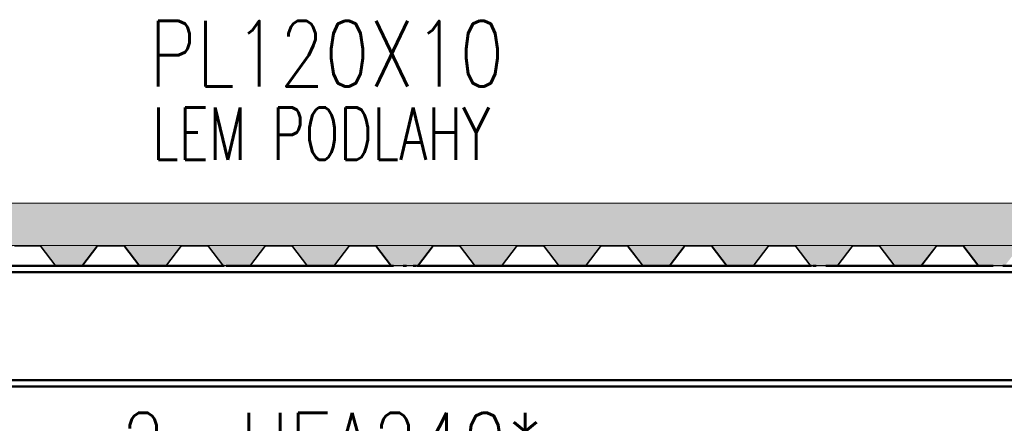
# Paper-space layout 'Layout1' of a CAD drawing. Extents: x -2 to 1083, y -36 to 422.
# Tile 39 of 93: x 448 to 485, y 285 to 301. Entities that reach past the tile are written whole.
import ezdxf

# ---------------------------------------------------------------- set-up
doc = ezdxf.new("R2010")
doc.units = 0
doc.linetypes.add('ACAD_ISO04W100', pattern=[30.5, 24, -3, 0.5, -3])
for name, color, linetype, lineweight in [('SS_2.ET-HALA_TaO-KCE_VELINU-PODLAH.NOSNIK', 212, 'CONTINUOUS', 50), ('SS_2.ET-HALA_TaO-KCE_VELINU-PODLAHA', 9, 'CONTINUOUS', 13), ('SS_2.ET-HALA_TaO-KCE_VELINU-PODLAHA_LEM', 140, 'CONTINUOUS', 50), ('SS_2.ET-HALA_TaO-KCE_VELINU-PODLAHA_TRAPEZ.PLECH', 153, 'CONTINUOUS', 18), ('SS_POPIS_PROFILU', 13, 'CONTINUOUS', 25), ('SS_POPIS_PROFILU_S355', 2, 'CONTINUOUS', 35)]:
    doc.layers.add(name, color=color, linetype=linetype, lineweight=lineweight)
doc.styles.add('romans.shx', font='romans.shx', dxfattribs={"height": 5})
pattern_1 = [(45, (402.7603, 345.75), (-0.8980256, 0.8980256), []), (45, (403.6584, 345.75), (-0.8980256, 0.8980256), [1.5875, -0.3175, 0, -0.3175])]

psp = doc.layouts.get("Layout1")

# ---------------------------------------------------------------- hatches: boundary and pattern name
at = {"layer": 'SS_2.ET-HALA_TaO-KCE_VELINU-PODLAHA'}
h = psp.add_hatch(dxfattribs=at)
h.set_pattern_fill('ANSI35', color=252, scale=0.2, style=0)
h.set_pattern_definition(pattern_1)
h.paths.add_polyline_path([(642.5603, 293.75), (402.9603, 293.75), (402.9603, 292.13), (642.5603, 292.13)], flags=0)
h = psp.add_hatch(dxfattribs=at)
h.set_pattern_fill('ANSI35', color=252, scale=0.2, style=0)
h.set_pattern_definition(pattern_1)
h.paths.add_polyline_path([(639.6833, 292.13), (637.4383, 292.13, -0.2326123), (637.5015, 292.0971), (638.0364, 291.3958, 0.239242), (638.0867, 291.3715), (639.0365, 291.3715, 0.2392421), (639.0843, 291.3958), (639.6192, 292.0971, -0.2266444)], flags=0)
h.paths.add_polyline_path([(636.4833, 292.13), (634.2383, 292.13, -0.2326123), (634.3015, 292.0971), (634.8364, 291.3958, 0.239242), (634.8867, 291.3715), (635.8365, 291.3715, 0.2392421), (635.8843, 291.3958), (636.4192, 292.0971, -0.2266444)], flags=0)
h.paths.add_polyline_path([(633.2833, 292.13), (631.0383, 292.13, -0.2326123), (631.1015, 292.0971), (631.6364, 291.3958, 0.239242), (631.6867, 291.3715), (632.6365, 291.3715, 0.2392421), (632.6843, 291.3958), (633.2192, 292.0971, -0.2266449)], flags=0)
h.paths.add_polyline_path([(630.0833, 292.13), (627.8383, 292.13, -0.2326123), (627.9015, 292.0971), (628.4364, 291.3958, 0.2392414), (628.4867, 291.3715), (629.4365, 291.3715, 0.2392421), (629.4843, 291.3958), (630.0192, 292.0971, -0.2266449)], flags=0)
h.paths.add_polyline_path([(626.8833, 292.13), (624.6383, 292.13, -0.2326123), (624.7015, 292.0971), (625.2364, 291.3958, 0.239242), (625.2867, 291.3715), (626.2365, 291.3715, 0.2392421), (626.2843, 291.3958), (626.8192, 292.0971, -0.2266449)], flags=0)
h.paths.add_polyline_path([(623.6833, 292.13), (621.4383, 292.13, -0.2326123), (621.5015, 292.0971), (622.0364, 291.3958, 0.239242), (622.0867, 291.3715), (623.0365, 291.3715, 0.2392421), (623.0843, 291.3958), (623.6192, 292.0971, -0.2266449)], flags=0)
h.paths.add_polyline_path([(620.4833, 292.13), (618.2383, 292.13, -0.2326123), (618.3015, 292.0971), (618.8364, 291.3958, 0.2392414), (618.8867, 291.3715), (619.8365, 291.3715, 0.2392421), (619.8843, 291.3958), (620.4192, 292.0971, -0.2266449)], flags=0)
h.paths.add_polyline_path([(617.2833, 292.13), (615.0383, 292.13, -0.2326123), (615.1015, 292.0971), (615.6364, 291.3958, 0.239242), (615.6867, 291.3715), (616.6365, 291.3715, 0.2392421), (616.6843, 291.3958), (617.2192, 292.0971, -0.2266449)], flags=0)
h.paths.add_polyline_path([(614.0833, 292.13), (611.8383, 292.13, -0.2326123), (611.9015, 292.0971), (612.4364, 291.3958, 0.239242), (612.4867, 291.3715), (613.4365, 291.3715, 0.2392421), (613.4843, 291.3958), (614.0192, 292.0971, -0.2266449)], flags=0)
h.paths.add_polyline_path([(610.8833, 292.13), (608.6383, 292.13, -0.2326123), (608.7015, 292.0971), (609.2364, 291.3958, 0.239242), (609.2867, 291.3715), (610.2365, 291.3715, 0.2392421), (610.2843, 291.3958), (610.8192, 292.0971, -0.2266449)], flags=0)
h.paths.add_polyline_path([(607.6833, 292.13), (605.4383, 292.13, -0.2326123), (605.5015, 292.0971), (606.0364, 291.3958, 0.2392414), (606.0867, 291.3715), (607.0365, 291.3715, 0.2392421), (607.0843, 291.3958), (607.6192, 292.0971, -0.2266449)], flags=0)
h.paths.add_polyline_path([(604.4833, 292.13), (602.2383, 292.13, -0.2326123), (602.3015, 292.0971), (602.8364, 291.3958, 0.239242), (602.8867, 291.3715), (603.8365, 291.3715, 0.2392421), (603.8843, 291.3958), (604.4192, 292.0971, -0.2266449)], flags=0)
h.paths.add_polyline_path([(601.2833, 292.13), (599.0383, 292.13, -0.2326123), (599.1015, 292.0971), (599.6364, 291.3958, 0.239242), (599.6867, 291.3715), (600.6365, 291.3715, 0.2392421), (600.6843, 291.3958), (601.2192, 292.0971, -0.2266449)], flags=0)
h.paths.add_polyline_path([(598.0833, 292.13), (595.8383, 292.13, -0.2326123), (595.9015, 292.0971), (596.4364, 291.3958, 0.239242), (596.4867, 291.3715), (597.4365, 291.3715, 0.2392421), (597.4843, 291.3958), (598.0192, 292.0971, -0.2266449)], flags=0)
h.paths.add_polyline_path([(594.8833, 292.13), (592.6383, 292.13, -0.2326123), (592.7015, 292.0971), (593.2364, 291.3958, 0.239242), (593.2867, 291.3715), (594.2365, 291.3715, 0.2392421), (594.2843, 291.3958), (594.8192, 292.0971, -0.2266446)], flags=0)
h.paths.add_polyline_path([(591.6833, 292.13), (589.4383, 292.13, -0.2326123), (589.5015, 292.0971), (590.0364, 291.3958, 0.239242), (590.0867, 291.3715), (591.0365, 291.3715, 0.2392421), (591.0843, 291.3958), (591.6192, 292.0971, -0.2266449)], flags=0)
h.paths.add_polyline_path([(588.4833, 292.13), (586.2383, 292.13, -0.2326123), (586.3015, 292.0971), (586.8364, 291.3958, 0.239242), (586.8867, 291.3715), (587.8365, 291.3715, 0.2392421), (587.8843, 291.3958), (588.4192, 292.0971, -0.2266449)], flags=0)
h.paths.add_polyline_path([(585.2833, 292.13), (583.0383, 292.13, -0.2326123), (583.1015, 292.0971), (583.6364, 291.3958, 0.239242), (583.6867, 291.3715), (584.6365, 291.3715, 0.2392421), (584.6843, 291.3958), (585.2192, 292.0971, -0.2266446)], flags=0)
h.paths.add_polyline_path([(582.0833, 292.13), (579.8383, 292.13, -0.2326123), (579.9015, 292.0971), (580.4364, 291.3958, 0.239242), (580.4867, 291.3715), (581.4365, 291.3715, 0.2392421), (581.4843, 291.3958), (582.0192, 292.0971, -0.2266449)], flags=0)
h.paths.add_polyline_path([(578.8833, 292.13), (576.6383, 292.13, -0.2326123), (576.7015, 292.0971), (577.2364, 291.3958, 0.239242), (577.2867, 291.3715), (578.2365, 291.3715, 0.2392421), (578.2843, 291.3958), (578.8192, 292.0971, -0.2266449)], flags=0)
h.paths.add_polyline_path([(575.6833, 292.13), (573.4383, 292.13, -0.2326123), (573.5015, 292.0971), (574.0364, 291.3958, 0.239242), (574.0867, 291.3715), (575.0365, 291.3715, 0.2392421), (575.0843, 291.3958), (575.6192, 292.0971, -0.2266446)], flags=0)
h.paths.add_polyline_path([(572.4833, 292.13), (570.2383, 292.13, -0.2326123), (570.3015, 292.0971), (570.8364, 291.3958, 0.239242), (570.8867, 291.3715), (571.8365, 291.3715, 0.2392421), (571.8843, 291.3958), (572.4192, 292.0971, -0.2266449)], flags=0)
h.paths.add_polyline_path([(569.2833, 292.13), (567.0383, 292.13, -0.2326123), (567.1015, 292.0971), (567.6364, 291.3958, 0.239242), (567.6867, 291.3715), (568.6365, 291.3715, 0.2392421), (568.6843, 291.3958), (569.2192, 292.0971, -0.2266449)], flags=0)
h.paths.add_polyline_path([(566.0833, 292.13), (563.8383, 292.13, -0.2326123), (563.9015, 292.0971), (564.4364, 291.3958, 0.239242), (564.4867, 291.3715), (565.4365, 291.3715, 0.2392421), (565.4843, 291.3958), (566.0192, 292.0971, -0.2266446)], flags=0)
h.paths.add_polyline_path([(562.8833, 292.13), (560.6383, 292.13, -0.2326123), (560.7015, 292.0971), (561.2364, 291.3958, 0.239242), (561.2867, 291.3715), (562.2365, 291.3715, 0.2392421), (562.2843, 291.3958), (562.8192, 292.0971, -0.2266449)], flags=0)
h.paths.add_polyline_path([(559.6833, 292.13), (557.4383, 292.13, -0.2326123), (557.5015, 292.0971), (558.0364, 291.3958, 0.239242), (558.0867, 291.3715), (559.0365, 291.3715, 0.2392421), (559.0843, 291.3958), (559.6192, 292.0971, -0.2266449)], flags=0)
h.paths.add_polyline_path([(556.4833, 292.13), (554.2383, 292.13, -0.2326123), (554.3015, 292.0971), (554.8364, 291.3958, 0.239242), (554.8867, 291.3715), (555.8365, 291.3715, 0.2392421), (555.8843, 291.3958), (556.4192, 292.0971, -0.2266449)], flags=0)
h.paths.add_polyline_path([(553.2833, 292.13), (551.0383, 292.13, -0.2326123), (551.1015, 292.0971), (551.6364, 291.3958, 0.239242), (551.6867, 291.3715), (552.6365, 291.3715, 0.2392421), (552.6843, 291.3958), (553.2192, 292.0971, -0.2266449)], flags=0)
h.paths.add_polyline_path([(550.0833, 292.13), (547.8383, 292.13, -0.2326123), (547.9015, 292.0971), (548.4364, 291.3958, 0.239242), (548.4867, 291.3715), (549.4365, 291.3715, 0.2392421), (549.4843, 291.3958), (550.0192, 292.0971, -0.2266449)], flags=0)
h.paths.add_polyline_path([(546.8833, 292.13), (544.6383, 292.13, -0.2326123), (544.7015, 292.0971), (545.2364, 291.3958, 0.239242), (545.2867, 291.3715), (546.2365, 291.3715, 0.2392421), (546.2843, 291.3958), (546.8192, 292.0971, -0.2266449)], flags=0)
h.paths.add_polyline_path([(543.6833, 292.13), (541.4383, 292.13, -0.2326123), (541.5015, 292.0971), (542.0364, 291.3958, 0.239242), (542.0867, 291.3715), (543.0365, 291.3715, 0.2392421), (543.0843, 291.3958), (543.6192, 292.0971, -0.2266449)], flags=0)
h.paths.add_polyline_path([(540.4833, 292.13), (538.2383, 292.13, -0.2326123), (538.3015, 292.0971), (538.8364, 291.3958, 0.239242), (538.8867, 291.3715), (539.8365, 291.3715, 0.2392421), (539.8843, 291.3958), (540.4192, 292.0971, -0.2266442)], flags=0)
h.paths.add_polyline_path([(537.2833, 292.13), (535.0383, 292.13, -0.2326123), (535.1015, 292.0971), (535.6364, 291.3958, 0.239242), (535.6867, 291.3715), (536.6365, 291.3715, 0.2392421), (536.6843, 291.3958), (537.2192, 292.0971, -0.2266449)], flags=0)
h.paths.add_polyline_path([(534.0833, 292.13), (531.8383, 292.13, -0.2326123), (531.9015, 292.0971), (532.4364, 291.3958, 0.239242), (532.4867, 291.3715), (533.4365, 291.3715, 0.2392421), (533.4843, 291.3958), (534.0192, 292.0971, -0.2266449)], flags=0)
h.paths.add_polyline_path([(530.8833, 292.13), (528.6383, 292.13, -0.2326123), (528.7015, 292.0971), (529.2364, 291.3958, 0.239242), (529.2867, 291.3715), (530.2365, 291.3715, 0.2392421), (530.2843, 291.3958), (530.8192, 292.0971, -0.2266442)], flags=0)
h.paths.add_polyline_path([(527.6833, 292.13), (525.4383, 292.13, -0.2326123), (525.5015, 292.0971), (526.0364, 291.3958, 0.2392413), (526.0867, 291.3715), (527.0365, 291.3715, 0.2392421), (527.0843, 291.3958), (527.6192, 292.0971, -0.2266449)], flags=0)
h.paths.add_polyline_path([(518.0833, 292.13), (515.8383, 292.13, -0.2326123), (515.9015, 292.0971), (516.4364, 291.3958, 0.239242), (516.4867, 291.3715), (517.4365, 291.3715, 0.2392421), (517.4843, 291.3958), (518.0192, 292.0971, -0.2266445)], flags=0)
h.paths.add_polyline_path([(514.8833, 292.13), (512.6383, 292.13, -0.2326123), (512.7015, 292.0971), (513.2364, 291.3958, 0.239242), (513.2867, 291.3715), (514.2365, 291.3715, 0.2392421), (514.2843, 291.3958), (514.8192, 292.0971, -0.2266449)], flags=0)
h.paths.add_polyline_path([(511.6833, 292.13), (509.4383, 292.13, -0.2326123), (509.5015, 292.0971), (510.0364, 291.3958, 0.239242), (510.0867, 291.3715), (511.0365, 291.3715, 0.2392421), (511.0843, 291.3958), (511.6192, 292.0971, -0.2266449)], flags=0)
h.paths.add_polyline_path([(508.4833, 292.13), (506.2383, 292.13, -0.2326123), (506.3015, 292.0971), (506.8364, 291.3958, 0.239242), (506.8867, 291.3715), (507.8365, 291.3715, 0.2392421), (507.8843, 291.3958), (508.4192, 292.0971, -0.2266439)], flags=0)
h.paths.add_polyline_path([(505.2833, 292.13), (503.0383, 292.13, -0.2326123), (503.1015, 292.0971), (503.6364, 291.3958, 0.239242), (503.6867, 291.3715), (504.6365, 291.3715, 0.2392421), (504.6843, 291.3958), (505.2192, 292.0971, -0.2266442)], flags=0)
h.paths.add_polyline_path([(502.0833, 292.13), (499.8383, 292.13, -0.2326123), (499.9015, 292.0971), (500.4364, 291.3958, 0.239242), (500.4867, 291.3715), (501.4365, 291.3715, 0.2392421), (501.4843, 291.3958), (502.0192, 292.0971, -0.2266449)], flags=0)
h.paths.add_polyline_path([(498.8833, 292.13), (496.6383, 292.13, -0.2326123), (496.7015, 292.0971), (497.2364, 291.3958, 0.239242), (497.2867, 291.3715), (498.2365, 291.3715, 0.2392421), (498.2843, 291.3958), (498.8192, 292.0971, -0.2266449)], flags=0)
h.paths.add_polyline_path([(495.6833, 292.13), (493.4383, 292.13, -0.2326123), (493.5015, 292.0971), (494.0364, 291.3958, 0.239242), (494.0867, 291.3715), (495.0365, 291.3715, 0.2392421), (495.0843, 291.3958), (495.6192, 292.0971, -0.2266449)], flags=0)
h.paths.add_polyline_path([(492.4833, 292.13), (490.2383, 292.13, -0.2326123), (490.3015, 292.0971), (490.8364, 291.3958, 0.239242), (490.8867, 291.3715), (491.8365, 291.3715, 0.2392421), (491.8843, 291.3958), (492.4192, 292.0971, -0.2266449)], flags=0)
h.paths.add_polyline_path([(489.2833, 292.13), (487.0383, 292.13, -0.2326123), (487.1015, 292.0971), (487.6364, 291.3958, 0.239242), (487.6867, 291.3715), (488.6365, 291.3715, 0.2392421), (488.6843, 291.3958), (489.2192, 292.0971, -0.2266446)], flags=0)
h.paths.add_polyline_path([(486.0833, 292.13), (483.8383, 292.13, -0.2326123), (483.9015, 292.0971), (484.4364, 291.3958, 0.239242), (484.4867, 291.3715), (485.4365, 291.3715, 0.2392421), (485.4843, 291.3958), (486.0192, 292.0971, -0.2266449)], flags=0)
h.paths.add_polyline_path([(482.8833, 292.13), (480.6383, 292.13, -0.2326123), (480.7015, 292.0971), (481.2364, 291.3958, 0.239242), (481.2867, 291.3715), (482.2365, 291.3715, 0.2392421), (482.2843, 291.3958), (482.8192, 292.0971, -0.2266449)], flags=0)
h.paths.add_polyline_path([(479.6833, 292.13), (477.4383, 292.13, -0.2326123), (477.5015, 292.0971), (478.0364, 291.3958, 0.239242), (478.0867, 291.3715), (479.0365, 291.3715, 0.2392421), (479.0843, 291.3958), (479.6192, 292.0971, -0.2266449)], flags=0)
h.paths.add_polyline_path([(476.4833, 292.13), (474.2383, 292.13, -0.2326123), (474.3015, 292.0971), (474.8364, 291.3958, 0.239242), (474.8867, 291.3715), (475.8365, 291.3715, 0.2392421), (475.8843, 291.3958), (476.4192, 292.0971, -0.2266449)], flags=0)
h.paths.add_polyline_path([(473.2833, 292.13), (471.0383, 292.13, -0.2326123), (471.1015, 292.0971), (471.6364, 291.3958, 0.239242), (471.6867, 291.3715), (472.6365, 291.3715, 0.2392421), (472.6843, 291.3958), (473.2192, 292.0971, -0.2266449)], flags=0)
h.paths.add_polyline_path([(470.0833, 292.13), (467.8383, 292.13, -0.2326123), (467.9015, 292.0971), (468.4364, 291.3958, 0.239242), (468.4867, 291.3715), (469.4365, 291.3715, 0.2392421), (469.4843, 291.3958), (470.0192, 292.0971, -0.2266449)], flags=0)
h.paths.add_polyline_path([(466.8833, 292.13), (464.6383, 292.13, -0.2326123), (464.7015, 292.0971), (465.2364, 291.3958, 0.239242), (465.2867, 291.3715), (466.2365, 291.3715, 0.2392421), (466.2843, 291.3958), (466.8192, 292.0971, -0.2266449)], flags=0)
h.paths.add_polyline_path([(463.6833, 292.13), (461.4383, 292.13, -0.2326123), (461.5015, 292.0971), (462.0364, 291.3958, 0.239242), (462.0867, 291.3715), (463.0365, 291.3715, 0.2392421), (463.0843, 291.3958), (463.6192, 292.0971, -0.2266442)], flags=0)
h.paths.add_polyline_path([(460.4833, 292.13), (458.2383, 292.13, -0.2326123), (458.3015, 292.0971), (458.8364, 291.3958, 0.239242), (458.8867, 291.3715), (459.8365, 291.3715, 0.2392421), (459.8843, 291.3958), (460.4192, 292.0971, -0.2266449)], flags=0)
h.paths.add_polyline_path([(457.2833, 292.13), (455.0383, 292.13, -0.2326123), (455.1015, 292.0971), (455.6364, 291.3958, 0.239242), (455.6867, 291.3715), (456.6365, 291.3715, 0.2392421), (456.6843, 291.3958), (457.2192, 292.0971, -0.2266449)], flags=0)
h.paths.add_polyline_path([(454.0833, 292.13), (451.8383, 292.13, -0.2326123), (451.9015, 292.0971), (452.4364, 291.3958, 0.239242), (452.4867, 291.3715), (453.4365, 291.3715, 0.2392421), (453.4843, 291.3958), (454.0192, 292.0971, -0.2266449)], flags=0)
h.paths.add_polyline_path([(450.8833, 292.13), (448.6383, 292.13, -0.2326123), (448.7015, 292.0971), (449.2364, 291.3958, 0.239242), (449.2867, 291.3715), (450.2365, 291.3715, 0.2392421), (450.2843, 291.3958), (450.8192, 292.0971, -0.2266446)], flags=0)
h.paths.add_polyline_path([(447.6833, 292.13), (445.4383, 292.13, -0.2326123), (445.5015, 292.0971), (446.0364, 291.3958, 0.239242), (446.0867, 291.3715), (447.0365, 291.3715, 0.2392421), (447.0843, 291.3958), (447.6192, 292.0971, -0.2266449)], flags=0)
h.paths.add_polyline_path([(444.4833, 292.13), (442.2383, 292.13, -0.2326123), (442.3015, 292.0971), (442.8364, 291.3958, 0.239242), (442.8867, 291.3715), (443.8365, 291.3715, 0.2392421), (443.8843, 291.3958), (444.4192, 292.0971, -0.2266446)], flags=0)
h.paths.add_polyline_path([(441.2833, 292.13), (439.0383, 292.13, -0.2326123), (439.1015, 292.0971), (439.6364, 291.3958, 0.239242), (439.6867, 291.3715), (440.6365, 291.3715, 0.2392421), (440.6843, 291.3958), (441.2192, 292.0971, -0.2266449)], flags=0)
h.paths.add_polyline_path([(438.0833, 292.13), (435.8383, 292.13, -0.2326123), (435.9015, 292.0971), (436.4364, 291.3958, 0.239242), (436.4867, 291.3715), (437.4365, 291.3715, 0.2392421), (437.4843, 291.3958), (438.0192, 292.0971, -0.2266442)], flags=0)
h.paths.add_polyline_path([(434.8833, 292.13), (432.6383, 292.13, -0.2326123), (432.7015, 292.0971), (433.2364, 291.3958, 0.239242), (433.2867, 291.3715), (434.2365, 291.3715, 0.2392421), (434.2843, 291.3958), (434.8192, 292.0971, -0.2266449)], flags=0)
h.paths.add_polyline_path([(431.6833, 292.13), (429.4383, 292.13, -0.2326123), (429.5015, 292.0971), (430.0364, 291.3958, 0.239242), (430.0867, 291.3715), (431.0365, 291.3715, 0.2392421), (431.0843, 291.3958), (431.6192, 292.0971, -0.2266446)], flags=0)
h.paths.add_polyline_path([(428.4833, 292.13), (426.2383, 292.13, -0.2326123), (426.3015, 292.0971), (426.8364, 291.3958, 0.239242), (426.8867, 291.3715), (427.8365, 291.3715, 0.2392421), (427.8843, 291.3958), (428.4192, 292.0971, -0.2266446)], flags=0)
h.paths.add_polyline_path([(425.2833, 292.13), (423.0383, 292.13, -0.2326123), (423.1015, 292.0971), (423.6364, 291.3958, 0.239241), (423.6867, 291.3715), (424.6365, 291.3715, 0.2392421), (424.6843, 291.3958), (425.2192, 292.0971, -0.2266446)], flags=0)
h.paths.add_polyline_path([(422.0833, 292.13), (419.8383, 292.13, -0.2326123), (419.9015, 292.0971), (420.4364, 291.3958, 0.2392413), (420.4867, 291.3715), (421.4365, 291.3715, 0.2392421), (421.4843, 291.3958), (422.0192, 292.0971, -0.2266446)], flags=0)
h.paths.add_polyline_path([(418.8833, 292.13), (416.6383, 292.13, -0.2326123), (416.7015, 292.0971), (417.2364, 291.3958, 0.2392411), (417.2867, 291.3715), (418.2365, 291.3715, 0.2392421), (418.2843, 291.3958), (418.8192, 292.0971, -0.2266449)], flags=0)
h.paths.add_polyline_path([(415.6833, 292.13), (413.4383, 292.13, -0.2326123), (413.5015, 292.0971), (414.0364, 291.3958, 0.2392413), (414.0867, 291.3715), (415.0365, 291.3715, 0.2392421), (415.0843, 291.3958), (415.6192, 292.0971, -0.2266449)], flags=0)
h.paths.add_polyline_path([(412.4833, 292.13), (410.2383, 292.13, -0.2326123), (410.3015, 292.0971), (410.8364, 291.3958, 0.2392411), (410.8867, 291.3715), (411.8365, 291.3715, 0.2392421), (411.8843, 291.3958), (412.4192, 292.0971, -0.2266446)], flags=0)
h.paths.add_polyline_path([(409.2833, 292.13), (407.0383, 292.13, -0.2326123), (407.1015, 292.0971), (407.6364, 291.3958, 0.2392412), (407.6867, 291.3715), (408.6365, 291.3715, 0.2392421), (408.6843, 291.3958), (409.2192, 292.0971, -0.2266442)], flags=0)
h.paths.add_polyline_path([(642.5603, 292.13), (640.6383, 292.13, -0.2326123), (640.7015, 292.0971), (641.2364, 291.3958, 0.239242), (641.2867, 291.3715), (642.2365, 291.3715, 0.2392421), (642.2843, 291.3958), (642.5603, 291.7577)], flags=0)
h.paths.add_polyline_path([(404.4867, 291.3715), (405.4365, 291.3715, 0.2392421), (405.4843, 291.3958), (406.0192, 292.0971, -0.2266446), (406.0833, 292.13), (403.8383, 292.13, -0.2326123), (403.9015, 292.0971), (404.4364, 291.3958, 0.2392413)], flags=0)
h.paths.add_polyline_path([(522.8867, 291.3715), (523.8365, 291.3715, 0.2392421), (523.8843, 291.3958), (524.4192, 292.0971, -0.2266446), (524.4833, 292.13), (522.2383, 292.13, -0.2326123), (522.3015, 292.0971), (522.8364, 291.3958, 0.239242)], flags=0)
h.paths.add_polyline_path([(521.2833, 292.13), (519.0383, 292.13, -0.2326123), (519.1015, 292.0971), (519.6364, 291.3958, 0.239242), (519.6867, 291.3715), (520.6365, 291.3715, 0.2392421), (520.6843, 291.3958), (521.2192, 292.0971, -0.2266446)], flags=0)

# ---------------------------------------------------------------- linework, layer by layer
at = {"layer": 'SS_2.ET-HALA_TaO-KCE_VELINU-PODLAH.NOSNIK', "color": 7, "linetype": 'ACAD_ISO04W100', "ltscale": 0.25}
psp.add_line((522.7603, 291.35), (402.7603, 291.35), dxfattribs=at)
psp.add_line((522.7603, 291.35), (402.7603, 291.35), dxfattribs=at)
at = {"layer": 'SS_2.ET-HALA_TaO-KCE_VELINU-PODLAH.NOSNIK', "color": 1, "linetype": 'Continuous', "ltscale": 0.25}
for p, q in [((405.7603, 291.11), (519.4803, 291.11)), ((447.0365, 291.35), (449.2842, 291.35)), ((450.2365, 291.35), (452.4842, 291.35)), ((453.4365, 291.35), (455.6842, 291.35)), ((456.6365, 291.35), (458.8842, 291.35)), ((459.8365, 291.35), (462.0842, 291.35)), ((463.0365, 291.35), (465.2842, 291.35)), ((466.2365, 291.35), (468.4842, 291.35)), ((469.4365, 291.35), (471.6842, 291.35)), ((472.6365, 291.35), (474.8842, 291.35)), ((475.8365, 291.35), (478.0842, 291.35)), ((479.0365, 291.35), (481.2842, 291.35)), ((482.2365, 291.35), (484.4842, 291.35)), ((485.4365, 291.35), (487.6842, 291.35)), ((519.4803, 286.99), (402.8704, 286.99)), ((402.8704, 286.75), (519.4803, 286.75))]:
    psp.add_line(p, q, dxfattribs=at)
at = {"layer": 'SS_2.ET-HALA_TaO-KCE_VELINU-PODLAHA', "color": 9, "linetype": 'Continuous', "ltscale": 0.25}
for p, q in [((642.5603, 293.75), (402.9603, 293.75)), ((642.5603, 292.13), (403.8365, 292.13)), ((450.2843, 291.3958), (450.8192, 292.0971)), ((453.4843, 291.3958), (454.0192, 292.0971)), ((456.6843, 291.3958), (457.2192, 292.0971)), ((459.8843, 291.3958), (460.4192, 292.0971)), ((463.0843, 291.3958), (463.6192, 292.0971)), ((466.2843, 291.3958), (466.8192, 292.0971)), ((469.4843, 291.3958), (470.0192, 292.0971)), ((472.6843, 291.3958), (473.2192, 292.0971)), ((475.8843, 291.3958), (476.4192, 292.0971)), ((479.0843, 291.3958), (479.6192, 292.0971)), ((482.2843, 291.3958), (482.8192, 292.0971))]:
    psp.add_line(p, q, dxfattribs=at)
for centre, radius, start, end in [((448.6365, 292.0493), 0.0807, 36.34513, 89.96538), ((451.8365, 292.0493), 0.0807, 36.34513, 89.96538), ((461.4365, 292.0493), 0.0807, 36.34513, 89.96538), ((464.6365, 292.0493), 0.0807, 36.34513, 89.96538), ((480.6365, 292.0493), 0.0807, 36.34513, 89.96538), ((483.8365, 292.0493), 0.0807, 36.34513, 89.96538), ((449.2854, 291.4332), 0.0617, 217.3274, 268.85395), ((452.4854, 291.4332), 0.0617, 217.3274, 268.85395), ((455.6854, 291.4332), 0.0617, 217.3274, 268.85395), ((458.8854, 291.4332), 0.0617, 217.3274, 268.85395), ((462.0854, 291.4332), 0.0617, 217.3274, 268.85395), ((465.2854, 291.4332), 0.0617, 217.3274, 268.85395), ((468.4854, 291.4332), 0.0617, 217.3274, 268.85395), ((471.6854, 291.4332), 0.0617, 217.3274, 268.85395), ((474.8854, 291.4332), 0.0617, 217.3274, 268.85395), ((478.0854, 291.4332), 0.0617, 217.3274, 268.85395), ((481.2854, 291.4332), 0.0617, 217.3274, 268.85395), ((484.4854, 291.4332), 0.0617, 217.3274, 268.85395)]:
    psp.add_arc(centre, radius, start, end, dxfattribs=at)
at = {"layer": 'SS_2.ET-HALA_TaO-KCE_VELINU-PODLAHA', "color": 9, "linetype": 'Continuous', "ltscale": 0.25, "extrusion": (0, 6.12323e-17, -1)}
for centre, radius, start, end in [((-450.8856, 292.0465), 0.0836, 37.3274, 88.98538), ((-479.6856, 292.0465), 0.0836, 37.3274, 88.98538), ((-466.2365, 291.4307), 0.0593, 216.18106, 269.99949)]:
    psp.add_arc(centre, radius, start, end, dxfattribs=at)
at = {"layer": 'SS_2.ET-HALA_TaO-KCE_VELINU-PODLAHA', "color": 9, "linetype": 'Continuous', "ltscale": 0.25, "extrusion": (-6.56804e-13, 5.74315e-13, -1)}
for centre in [(-454.0856, 292.0465), (-457.2856, 292.0465), (-460.4856, 292.0465), (-473.2856, 292.0465), (-476.4856, 292.0465), (-482.8856, 292.0465)]:
    psp.add_arc(centre, 0.0836, 37.3274, 88.98538, dxfattribs=at)
at = {"layer": 'SS_2.ET-HALA_TaO-KCE_VELINU-PODLAHA', "color": 9, "linetype": 'Continuous', "ltscale": 0.25, "extrusion": (-3.28402e-13, 2.87188e-13, -1)}
for centre in [(-463.6856, 292.0465), (-466.8856, 292.0465)]:
    psp.add_arc(centre, 0.0836, 37.3274, 88.98538, dxfattribs=at)
at = {"layer": 'SS_2.ET-HALA_TaO-KCE_VELINU-PODLAHA', "color": 9, "linetype": 'Continuous', "ltscale": 0.25, "extrusion": (-9.85206e-13, 8.61442e-13, -1)}
psp.add_arc((-470.0856, 292.0465), 0.0836, 37.3274, 88.98538, dxfattribs=at)
at = {"layer": 'SS_2.ET-HALA_TaO-KCE_VELINU-PODLAHA', "color": 9, "linetype": 'Continuous', "ltscale": 0.25, "extrusion": (7.62601e-13, -1.84102e-12, -1)}
psp.add_arc((-482.2365, 291.4307), 0.0593, 216.18106, 269.99953, dxfattribs=at)
at = {"layer": 'SS_2.ET-HALA_TaO-KCE_VELINU-PODLAHA_LEM', "color": 7, "linetype": 'ACAD_ISO04W100', "ltscale": 0.25}
psp.add_line((402.7603, 291.35), (522.7603, 291.35), dxfattribs=at)
at = {"layer": 'SS_2.ET-HALA_TaO-KCE_VELINU-PODLAHA_TRAPEZ.PLECH', "color": 5, "linetype": 'Continuous', "ltscale": 0.25}
for p, q in [((447.6842, 292.1086), (448.6365, 292.1086)), ((448.6843, 292.0843), (449.2192, 291.3829)), ((449.2363, 291.3957), (448.7015, 292.0971)), ((450.3015, 291.3829), (450.8363, 292.0843)), ((450.8842, 292.1086), (451.8365, 292.1086)), ((451.8843, 292.0843), (452.4192, 291.3829)), ((452.4363, 291.3957), (451.9015, 292.0971)), ((453.5015, 291.3829), (454.0363, 292.0843)), ((454.0842, 292.1086), (455.0365, 292.1086)), ((455.0843, 292.0843), (455.6192, 291.3829)), ((455.6363, 291.3957), (455.1015, 292.0971)), ((456.7015, 291.3829), (457.2363, 292.0843)), ((457.2842, 292.1086), (458.2365, 292.1086)), ((458.2843, 292.0843), (458.8192, 291.3829)), ((458.8363, 291.3957), (458.3015, 292.0971)), ((459.9015, 291.3829), (460.4363, 292.0843)), ((460.4842, 292.1086), (461.3603, 292.1086)), ((460.5603, 292.13), (460.5603, 292.1086)), ((461.3603, 292.13), (461.3603, 292.1086)), ((461.3603, 292.1086), (461.4365, 292.1086)), ((461.4843, 292.0843), (462.0192, 291.3829)), ((462.0363, 291.3957), (461.5015, 292.0971)), ((463.1015, 291.3829), (463.6363, 292.0843)), ((463.6842, 292.1086), (464.6365, 292.1086)), ((464.6843, 292.0843), (465.2192, 291.3829)), ((465.2363, 291.3957), (464.7015, 292.0971)), ((466.3015, 291.3829), (466.8363, 292.0843)), ((466.8842, 292.1086), (467.8365, 292.1086)), ((467.8843, 292.0843), (468.4192, 291.3829)), ((468.4363, 291.3957), (467.9015, 292.0971)), ((469.5015, 291.3829), (470.0363, 292.0843)), ((470.0842, 292.1086), (471.0365, 292.1086)), ((471.0843, 292.0843), (471.6192, 291.3829)), ((471.6363, 291.3957), (471.1015, 292.0971)), ((472.7015, 291.3829), (473.2363, 292.0843)), ((473.2842, 292.1086), (474.2365, 292.1086)), ((474.2843, 292.0843), (474.8192, 291.3829)), ((474.8363, 291.3957), (474.3015, 292.0971)), ((475.9015, 291.3829), (476.4363, 292.0843)), ((476.4842, 292.1086), (477.4365, 292.1086)), ((477.4843, 292.0843), (478.0192, 291.3829)), ((478.0363, 291.3957), (477.5015, 292.0971)), ((479.1015, 291.3829), (479.6363, 292.0843)), ((479.6842, 292.1086), (480.5603, 292.1086)), ((479.7603, 292.13), (479.7603, 292.1086)), ((480.5603, 292.1086), (480.5603, 292.13)), ((480.5603, 292.1086), (480.6365, 292.1086)), ((480.6843, 292.0843), (481.2192, 291.3829)), ((481.2363, 291.3957), (480.7015, 292.0971)), ((482.3015, 291.3829), (482.8363, 292.0843)), ((482.8842, 292.1086), (483.8365, 292.1086)), ((483.8843, 292.0843), (484.4192, 291.3829)), ((484.4363, 291.3957), (483.9015, 292.0971)), ((450.2365, 291.3715), (449.2842, 291.3715)), ((449.2842, 291.35), (450.2365, 291.35)), ((453.4365, 291.3715), (452.4842, 291.3715)), ((452.4842, 291.35), (453.4365, 291.35)), ((456.6365, 291.3715), (455.6842, 291.3715)), ((455.6842, 291.35), (456.6365, 291.35)), ((459.8365, 291.3715), (458.8842, 291.3715)), ((458.8842, 291.35), (459.8365, 291.35)), ((463.0365, 291.3715), (462.0842, 291.3715)), ((462.0842, 291.35), (463.0365, 291.35)), ((466.2365, 291.3715), (465.2842, 291.3715)), ((465.2842, 291.35), (466.2365, 291.35)), ((469.4365, 291.3715), (468.4842, 291.3715)), ((468.4842, 291.35), (469.4365, 291.35)), ((472.6365, 291.3715), (471.6842, 291.3715)), ((471.6842, 291.35), (472.6365, 291.35)), ((475.8365, 291.3715), (474.8842, 291.3715)), ((474.8842, 291.35), (475.8365, 291.35)), ((479.0365, 291.3715), (478.0842, 291.3715)), ((478.0842, 291.35), (479.0365, 291.35)), ((482.2365, 291.3715), (481.2842, 291.3715)), ((481.2842, 291.35), (482.2365, 291.35)), ((485.4365, 291.3715), (484.4842, 291.3715)), ((484.4842, 291.35), (485.4365, 291.35))]:
    psp.add_line(p, q, dxfattribs=at)
at = {"layer": 'SS_2.ET-HALA_TaO-KCE_VELINU-PODLAHA_TRAPEZ.PLECH', "color": 5, "linetype": 'Continuous', "ltscale": 0.25, "extrusion": (0, 6.12323e-17, -1)}
for centre, start, end in [((-448.6365, 292.0493), 90, 143.81847), ((-463.6842, 292.0493), 36.18153, 90), ((-464.6365, 292.0493), 90, 143.81847), ((-466.8842, 292.0493), 36.18153, 90), ((-449.2842, 291.4307), 270, 323.81847), ((-463.0365, 291.4307), 216.18153, 270), ((-465.2842, 291.4307), 270, 323.81847)]:
    psp.add_arc(centre, 0.0593, start, end, dxfattribs=at)
at = {"layer": 'SS_2.ET-HALA_TaO-KCE_VELINU-PODLAHA_TRAPEZ.PLECH', "color": 5, "linetype": 'Continuous', "ltscale": 0.25}
for centre, start, end in [((450.8842, 292.0493), 90, 143.65479), ((454.0842, 292.0493), 90, 143.65479), ((455.0365, 292.0493), 36.34521, 90), ((457.2842, 292.0493), 90, 143.65479), ((458.2365, 292.0493), 36.34521, 90), ((460.4842, 292.0493), 90, 143.65479), ((463.6842, 292.0493), 90, 143.65479), ((466.8842, 292.0493), 90, 143.65479), ((467.8365, 292.0493), 36.34521, 90), ((470.0842, 292.0493), 90, 143.65479), ((471.0365, 292.0493), 36.34521, 90), ((473.2842, 292.0493), 90, 143.65479), ((474.2365, 292.0493), 36.34521, 90), ((476.4842, 292.0493), 90, 143.65479), ((477.4365, 292.0493), 36.34521, 90), ((479.6842, 292.0493), 90, 143.65479), ((482.8842, 292.0493), 90, 143.65479), ((449.2842, 291.4307), 216.34521, 270), ((450.2365, 291.4307), 270, 323.65479), ((452.4842, 291.4307), 216.34521, 270), ((453.4365, 291.4307), 270, 323.65479), ((455.6842, 291.4307), 216.34521, 270), ((456.6365, 291.4307), 270, 323.65479), ((458.8842, 291.4307), 216.34521, 270), ((459.8365, 291.4307), 270, 323.65479), ((462.0842, 291.4307), 216.34521, 270), ((463.0365, 291.4307), 270, 323.65479), ((465.2842, 291.4307), 216.34521, 270), ((466.2365, 291.4307), 270, 323.65479), ((468.4842, 291.4307), 216.34521, 270), ((469.4365, 291.4307), 270, 323.65479), ((471.6842, 291.4307), 216.34521, 270), ((472.6365, 291.4307), 270, 323.65479), ((474.8842, 291.4307), 216.34521, 270), ((475.8365, 291.4307), 270, 323.65479), ((478.0842, 291.4307), 216.34521, 270), ((479.0365, 291.4307), 270, 323.65479), ((481.2842, 291.4307), 216.34521, 270), ((482.2365, 291.4307), 270, 323.65479), ((484.4842, 291.4307), 216.34521, 270)]:
    psp.add_arc(centre, 0.0807, start, end, dxfattribs=at)
at = {"layer": 'SS_2.ET-HALA_TaO-KCE_VELINU-PODLAHA_TRAPEZ.PLECH', "color": 5, "linetype": 'Continuous', "ltscale": 0.25, "extrusion": (4.67408e-13, -4.00425e-13, -1)}
for centre in [(-450.8842, 292.0493), (-454.0842, 292.0493), (-470.0842, 292.0493)]:
    psp.add_arc(centre, 0.0593, 36.18153, 90, dxfattribs=at)
at = {"layer": 'SS_2.ET-HALA_TaO-KCE_VELINU-PODLAHA_TRAPEZ.PLECH', "color": 5, "linetype": 'Continuous', "ltscale": 0.25, "extrusion": (-2.542e-13, -6.13633e-13, -1)}
for centre in [(-451.8365, 292.0493), (-467.8365, 292.0493), (-471.0365, 292.0493)]:
    psp.add_arc(centre, 0.0593, 90, 143.81847, dxfattribs=at)
at = {"layer": 'SS_2.ET-HALA_TaO-KCE_VELINU-PODLAHA_TRAPEZ.PLECH', "color": 5, "linetype": 'Continuous', "ltscale": 0.25, "extrusion": (-5.08401e-13, -1.22733e-12, -1)}
for centre in [(-455.0365, 292.0493), (-458.2365, 292.0493), (-474.2365, 292.0493)]:
    psp.add_arc(centre, 0.0593, 90, 143.81847, dxfattribs=at)
at = {"layer": 'SS_2.ET-HALA_TaO-KCE_VELINU-PODLAHA_TRAPEZ.PLECH', "color": 5, "linetype": 'Continuous', "ltscale": 0.25, "extrusion": (9.34816e-13, -8.00912e-13, -1)}
for centre in [(-457.2842, 292.0493), (-473.2842, 292.0493)]:
    psp.add_arc(centre, 0.0593, 36.18153, 90, dxfattribs=at)
at = {"layer": 'SS_2.ET-HALA_TaO-KCE_VELINU-PODLAHA_TRAPEZ.PLECH', "color": 5, "linetype": 'Continuous', "ltscale": 0.25, "extrusion": (1.40222e-12, -1.2014e-12, -1)}
for centre in [(-460.4842, 292.0493), (-476.4842, 292.0493), (-479.6842, 292.0493)]:
    psp.add_arc(centre, 0.0593, 36.18153, 90, dxfattribs=at)
at = {"layer": 'SS_2.ET-HALA_TaO-KCE_VELINU-PODLAHA_TRAPEZ.PLECH', "color": 5, "linetype": 'Continuous', "ltscale": 0.25, "extrusion": (2.542e-13, 6.13755e-13, -1)}
psp.add_arc((-461.4365, 292.0493), 0.0593, 90, 143.81847, dxfattribs=at)
at = {"layer": 'SS_2.ET-HALA_TaO-KCE_VELINU-PODLAHA_TRAPEZ.PLECH', "color": 5, "linetype": 'Continuous', "ltscale": 0.25, "extrusion": (-7.62601e-13, -1.84102e-12, -1)}
psp.add_arc((-477.4365, 292.0493), 0.0593, 90, 143.81847, dxfattribs=at)
at = {"layer": 'SS_2.ET-HALA_TaO-KCE_VELINU-PODLAHA_TRAPEZ.PLECH', "color": 5, "linetype": 'Continuous', "ltscale": 0.25, "extrusion": (7.62601e-13, 1.84114e-12, -1)}
for centre in [(-480.6365, 292.0493), (-483.8365, 292.0493)]:
    psp.add_arc(centre, 0.0593, 90, 143.81847, dxfattribs=at)
at = {"layer": 'SS_2.ET-HALA_TaO-KCE_VELINU-PODLAHA_TRAPEZ.PLECH', "color": 5, "linetype": 'Continuous', "ltscale": 0.25, "extrusion": (-1.40222e-12, 1.20152e-12, -1)}
psp.add_arc((-482.8842, 292.0493), 0.0593, 36.18153, 90, dxfattribs=at)
at = {"layer": 'SS_2.ET-HALA_TaO-KCE_VELINU-PODLAHA_TRAPEZ.PLECH', "color": 5, "linetype": 'Continuous', "ltscale": 0.25, "extrusion": (-2.542e-13, 6.13755e-13, -1)}
for centre in [(-450.2365, 291.4307), (-453.4365, 291.4307), (-469.4365, 291.4307)]:
    psp.add_arc(centre, 0.0593, 216.18153, 270, dxfattribs=at)
at = {"layer": 'SS_2.ET-HALA_TaO-KCE_VELINU-PODLAHA_TRAPEZ.PLECH', "color": 5, "linetype": 'Continuous', "ltscale": 0.25, "extrusion": (4.67408e-13, 4.00548e-13, -1)}
for centre in [(-452.4842, 291.4307), (-468.4842, 291.4307), (-471.6842, 291.4307)]:
    psp.add_arc(centre, 0.0593, 270, 323.81847, dxfattribs=at)
at = {"layer": 'SS_2.ET-HALA_TaO-KCE_VELINU-PODLAHA_TRAPEZ.PLECH', "color": 5, "linetype": 'Continuous', "ltscale": 0.25, "extrusion": (9.34816e-13, 8.01034e-13, -1)}
for centre in [(-455.6842, 291.4307), (-474.8842, 291.4307)]:
    psp.add_arc(centre, 0.0593, 270, 323.81847, dxfattribs=at)
at = {"layer": 'SS_2.ET-HALA_TaO-KCE_VELINU-PODLAHA_TRAPEZ.PLECH', "color": 5, "linetype": 'Continuous', "ltscale": 0.25, "extrusion": (-5.08401e-13, 1.22745e-12, -1)}
for centre in [(-456.6365, 291.4307), (-472.6365, 291.4307), (-475.8365, 291.4307)]:
    psp.add_arc(centre, 0.0593, 216.18153, 270, dxfattribs=at)
at = {"layer": 'SS_2.ET-HALA_TaO-KCE_VELINU-PODLAHA_TRAPEZ.PLECH', "color": 5, "linetype": 'Continuous', "ltscale": 0.25, "extrusion": (1.40222e-12, 1.20152e-12, -1)}
for centre in [(-458.8842, 291.4307), (-478.0842, 291.4307, 0)]:
    psp.add_arc(centre, 0.0593, 270, 323.81847, dxfattribs=at)
at = {"layer": 'SS_2.ET-HALA_TaO-KCE_VELINU-PODLAHA_TRAPEZ.PLECH', "color": 5, "linetype": 'Continuous', "ltscale": 0.25, "extrusion": (-7.62601e-13, 1.84114e-12, -1)}
for centre in [(-459.8365, 291.4307), (-479.0365, 291.4307)]:
    psp.add_arc(centre, 0.0593, 216.18153, 270, dxfattribs=at)
at = {"layer": 'SS_2.ET-HALA_TaO-KCE_VELINU-PODLAHA_TRAPEZ.PLECH', "color": 5, "linetype": 'Continuous', "ltscale": 0.25, "extrusion": (-4.67408e-13, -4.00425e-13, -1)}
psp.add_arc((-462.0842, 291.4307), 0.0593, 270, 323.81847, dxfattribs=at)
at = {"layer": 'SS_2.ET-HALA_TaO-KCE_VELINU-PODLAHA_TRAPEZ.PLECH', "color": 5, "linetype": 'Continuous', "ltscale": 0.25, "extrusion": (-1.40222e-12, -1.2014e-12, -1)}
for centre in [(-481.2842, 291.4307, 0), (-484.4842, 291.4307, 0)]:
    psp.add_arc(centre, 0.0593, 270, 323.81847, dxfattribs=at)

# ---------------------------------------------------------------- texts
at = {"layer": 'SS_POPIS_PROFILU', "color": 13, "style": 'romans.shx'}
for s, height, width, p in [('PL120X10', 2.5, 0.8, (452.8233, 298.1993)), ('LEM PODLAHY', 2, 0.7, (452.9364, 295.3993))]:
    psp.add_text(s, height=height, dxfattribs=dict(at, width=width)).set_placement(p)
at = {"layer": 'SS_POPIS_PROFILU_S355', "color": 2, "style": 'romans.shx', "width": 0.8}
psp.add_text('2x HEA240*', height=2.5, dxfattribs=at).set_placement((451.7362, 283.25))

doc.saveas('drawing.dxf')
